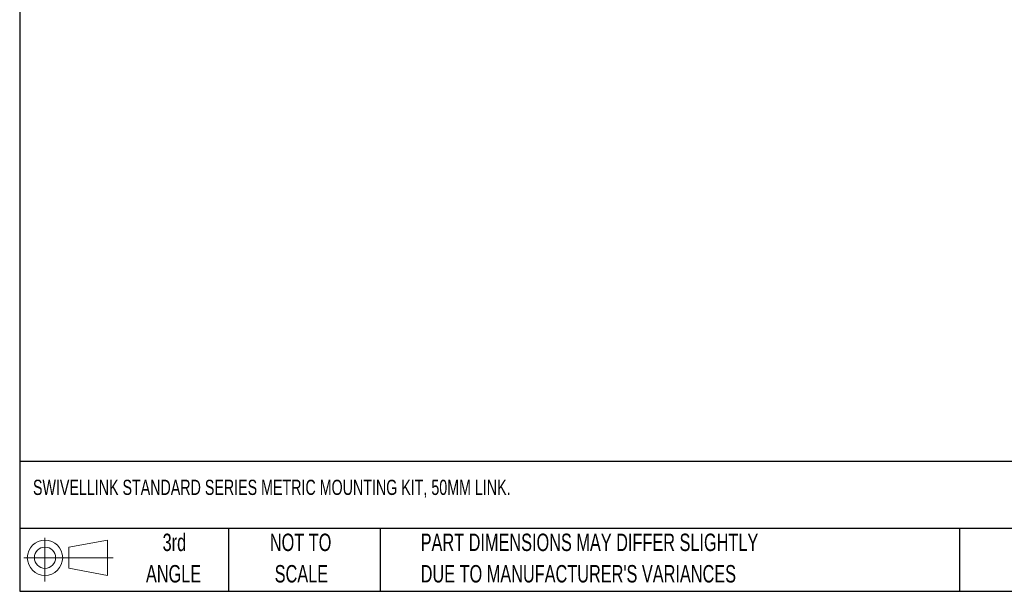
# Model space of a CAD drawing. Header units: millimetres. Extents: x 6 to 273, y 6 to 210.
# Tile 1 of 5: x 6 to 126, y 6 to 76. Entities that reach past the tile are written whole.
import ezdxf

# ---------------------------------------------------------------- set-up
doc = ezdxf.new("R2010")
doc.units = ezdxf.units.MM
doc.layers.add('TEXT', color=140, linetype='Continuous', lineweight=25)
doc.styles.add('SLDTEXTSTYLE0', font='TXT', dxfattribs={"width": 0.7})

# ---------------------------------------------------------------- blocks, each defined once
blk = doc.blocks.new('Block11')
at = {"color": 7, "linetype": 'Continuous', "lineweight": 18}
for p, q in [((2.59, 5.31), (2.59, 0)), ((5.48, 4.17), (10.18, 5.03)), ((10.18, 5.03), (10.18, 0.73)), ((5.48, 1.6), (5.48, 4.17)), ((0, 2.88), (10.87, 2.88)), ((5.48, 1.6), (10.18, 0.73))]:
    blk.add_line(p, q, dxfattribs=at)
for radius in [2.15, 1.29]:
    blk.add_circle((2.59, 2.88), radius, dxfattribs=at)
blk = doc.blocks.new('Block12')
at = {"color": 7, "linetype": 'Continuous'}
blk.add_blockref('Block11', (0, 0), dxfattribs=at)

msp = doc.modelspace()

# ---------------------------------------------------------------- linework, layer by layer
at = {"layer": 'TEXT'}
for p, q in [((6.35, 209.55), (6.35, 6.35)), ((273.05, 22.1261), (6.35, 22.1261)), ((273.05, 13.97), (6.35, 13.97)), ((31.75, 13.97), (31.75, 6.35)), ((50.2116, 13.97), (50.2116, 6.35)), ((120.6465, 13.97), (120.6465, 6.35)), ((6.35, 6.35), (273.05, 6.35))]:
    msp.add_line(p, q, dxfattribs=at)

# ---------------------------------------------------------------- block references
msp.add_blockref('Block12', (6.8379, 7.5539), dxfattribs=at)

# ---------------------------------------------------------------- texts
at = {"layer": 'TEXT', "style": 'SLDTEXTSTYLE0'}
for s, insert, char_height, attachment_point in [('SWIVELLINK STANDARD SERIES METRIC MOUNTING KIT, 50MM LINK.', (7.9657, 19.9195), 1.852083, 1), ('3rd', (25.1625, 13.364), 2.11667, 2), ('NOT TO', (40.5158, 13.364), 2.11667, 2), ('PART DIMENSIONS MAY DIFFER SLIGHTLY', (55.1193, 13.364), 2.116667, 1), ("DUE TO MANUFACTURER'S VARIANCES", (55.1193, 9.5418), 2.116667, 1), ('ANGLE', (25.0649, 9.5418), 2.11667, 2), ('SCALE', (40.6121, 9.5418), 2.11667, 2)]:
    msp.add_mtext(s, dxfattribs=dict(at, insert=insert, char_height=char_height, attachment_point=attachment_point))

doc.saveas('drawing.dxf')
